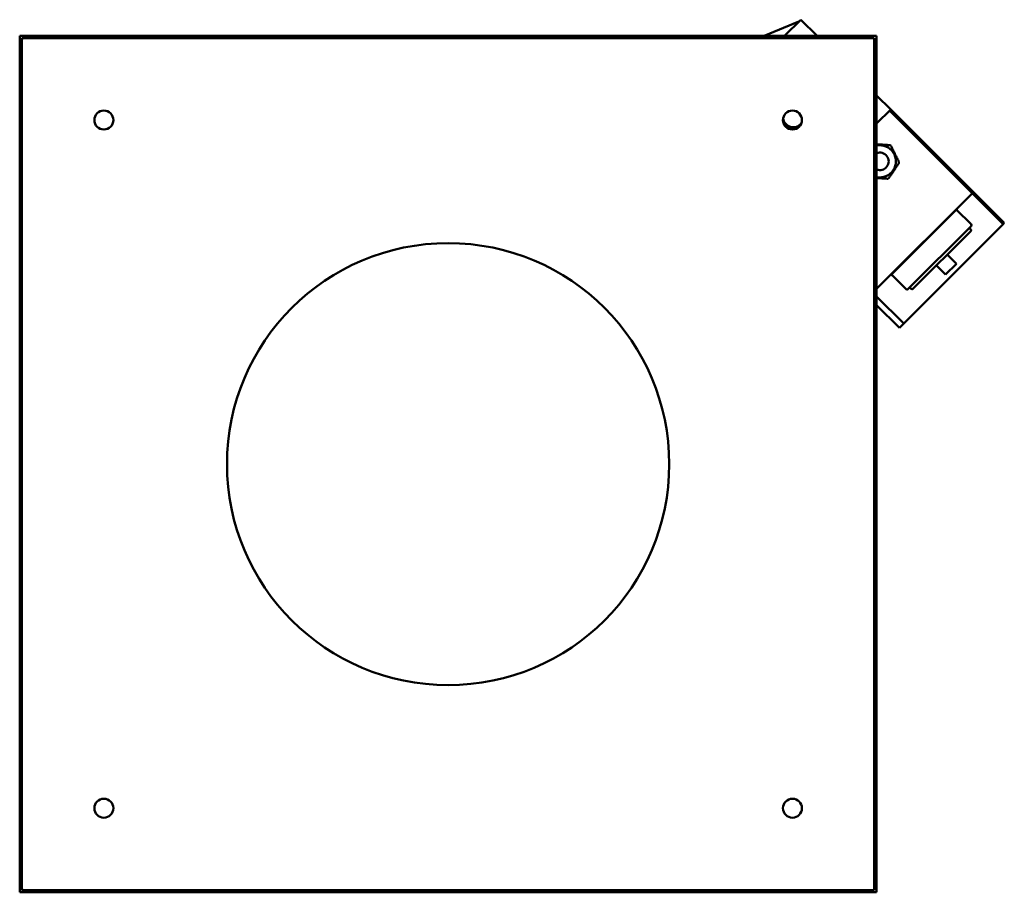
# Model space of a CAD drawing. Header units: millimetres. Extents: x 308 to 952, y 160 to 731.
import ezdxf

# ---------------------------------------------------------------- set-up
doc = ezdxf.new("R2010")
doc.units = ezdxf.units.MM
doc.header["$LTSCALE"] = 3
doc.layers.add('Widoczne (ISO)', color=7, linetype='Continuous', lineweight=50)

msp = doc.modelspace()

# ---------------------------------------------------------------- linework, layer by layer
at = {"layer": 'Widoczne (ISO)'}
for p, q in [((794.82, 720.19), (817.5, 729.53)), ((808.16, 720.19), (818.78, 730.81)), ((818.78, 730.81), (829.41, 720.19)), ((308.27, 720.19), (308.27, 160.19)), ((868.27, 720.19), (308.27, 720.19)), ((309.77, 718.69), (309.77, 161.69)), ((310.57, 717.89), (309.77, 718.69)), ((866.77, 718.69), (309.77, 718.69)), ((865.97, 717.89), (866.77, 718.69)), ((866.77, 161.69), (866.77, 718.69)), ((868.27, 160.19), (868.27, 720.19)), ((868.27, 681.32), (877.49, 672.11)), ((868.27, 662.9), (877.49, 672.11)), ((908.59, 639.59), (876.78, 671.4)), ((909.3, 640.3), (877.49, 672.11)), ((877.68, 648.29), (876.96, 648.77)), ((882.81, 636.93), (882.86, 637.8)), ((909.3, 640.3), (908.59, 639.59)), ((908.59, 639.59), (951.02, 597.16)), ((951.73, 597.87), (909.3, 640.3)), ((875.53, 626.82), (876.31, 627.2)), ((868.27, 554.72), (930.87, 617.32)), ((877.62, 563.79), (920.76, 606.92)), ((920.4, 606.57), (929.97, 597.01)), ((920.9, 607.06), (920.76, 606.92)), ((950.45, 596.6), (886.67, 532.82)), ((888.78, 554.58), (929.97, 595.77)), ((891.94, 554.77), (929.77, 592.6)), ((928.82, 594.62), (929.77, 593.66)), ((950.45, 596.6), (951.02, 597.16)), ((951.02, 597.16), (951.73, 597.87)), ((914.39, 577.22), (920.4, 571.21)), ((907.32, 570.15), (913.33, 564.14)), ((913.33, 564.14), (920.4, 571.21)), ((877.62, 563.79), (877.48, 563.65)), ((877.98, 564.14), (887.54, 554.58)), ((889.93, 555.73), (890.88, 554.77)), ((885.97, 532.11), (868.27, 549.8)), ((868.27, 544.15), (883.14, 529.28)), ((883.14, 529.28), (885.97, 532.11)), ((886.67, 532.82), (885.97, 532.11)), ((310.57, 162.49), (309.77, 161.69)), ((309.77, 161.69), (866.77, 161.69)), ((866.77, 161.69), (865.97, 162.49)), ((308.27, 160.19), (868.27, 160.19))]:
    msp.add_line(p, q, dxfattribs=at)
for centre, radius in [((363.27, 665.19), 6.2), ((813.27, 665.19), 6.2), ((588.27, 440.19), 144.5), ((363.27, 215.19), 6.2), ((813.27, 215.19), 6.2)]:
    msp.add_circle(centre, radius, dxfattribs=at)
for centre, radius, start, end in [((870.41, 638.18), 10.5, 258.26467, 101.73533), ((870.41, 638.18), 5.75, 248.19742, 111.80258), ((920.76, 607.21), 0.2, 315, 45), ((929.24, 593.13), 0.75, 315, 45), ((929.35, 596.39), 0.875, 315, 45), ((877.34, 563.79), 0.2, 225, 315), ((888.16, 555.2), 0.875, 225, 315), ((891.41, 555.3), 0.75, 225, 315)]:
    msp.add_arc(centre, radius, start, end, dxfattribs=at)
for centre, start_param, end_param in [((813.81, 667.14), 4.079213, 6.376351), ((813.84, 667.17), 4.067488, 6.280162)]:
    msp.add_ellipse(centre, major_axis=(4.77, -4.77), ratio=0.999168, start_param=start_param, end_param=end_param, dxfattribs=at)
for points, weights in [([(868.27, 649.34), (872.42, 649.07), (876.96, 648.77)], [1.10599745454, 1.16017934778, 1.05441349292]), ([(877.68, 648.29), (880.27, 643.04), (882.86, 637.8)], [1.05441349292, 1.19428937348, 1.05441349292]), ([(882.81, 636.93), (879.56, 632.07), (876.31, 627.2)], [1.05441349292, 1.19428937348, 1.05441349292]), ([(875.53, 626.82), (871.69, 627.07), (868.27, 627.29)], [1.05441349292, 1.14241159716, 1.11968773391])]:
    msp.add_rational_spline(points, weights, degree=2, dxfattribs=at)

doc.saveas('drawing.dxf')
